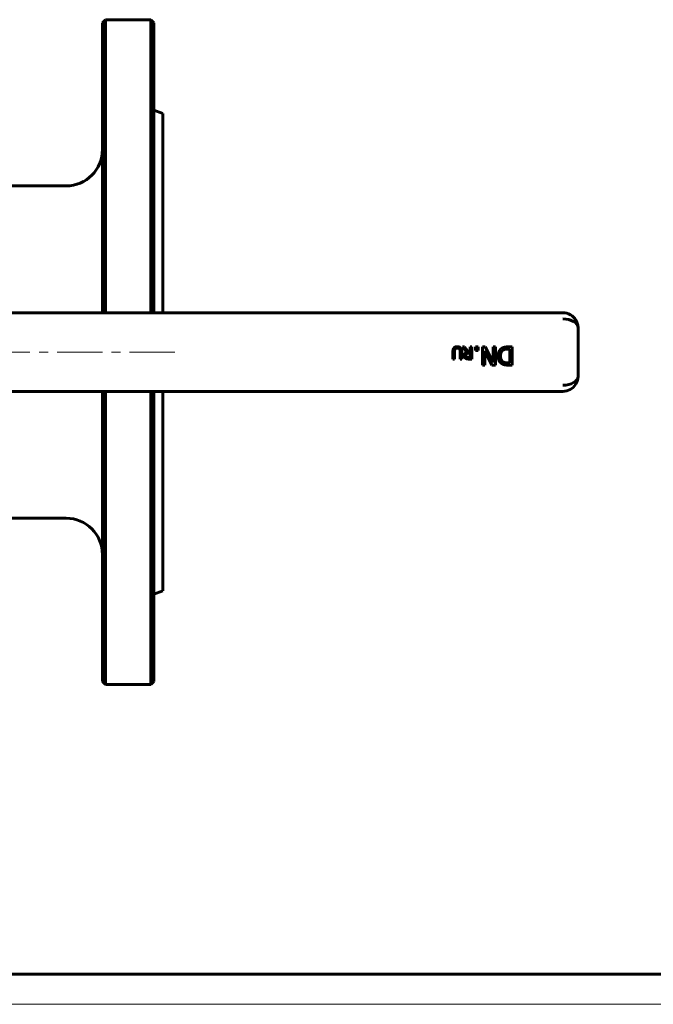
# Model space of a CAD drawing. Header units: millimetres. Extents: x 0 to 614, y 0 to 420.
# Tile 2 of 7: x 202 to 307, y 0 to 163. Entities that reach past the tile are written whole.
import ezdxf

# ---------------------------------------------------------------- set-up
doc = ezdxf.new("R2010")
doc.units = ezdxf.units.MM
for name, pattern in [('K5LT_AXLED', [12, 7.5, -1.5, 1.5, -1.5]), ('K5LT_BASIC', [0]), ('K5LT_THIN', [0])]:
    doc.linetypes.add(name, pattern=pattern)
doc.layers.add('Системный слой (1)', color=7, linetype='Continuous', true_color=0x6c6c6c)

# ---------------------------------------------------------------- blocks, each defined once
blk = doc.blocks.new('U54')
at = {"layer": 'Системный слой (1)', "color": 143, "linetype": 'K5LT_BASIC', "lineweight": 60, "true_color": 0x33acca}
for p, q in [((216.42, 114.43), (216.42, 162.93)), ((216.42, 52.93), (216.42, 101.43))]:
    blk.add_line(p, q, dxfattribs=at)
blk = doc.blocks.new('U55')
at = {"layer": 'Системный слой (1)', "color": 143, "linetype": 'K5LT_BASIC', "lineweight": 60, "true_color": 0x33acca}
for p, q in [((225.92, 147.43), (225.92, 114.43)), ((225.92, 101.43), (225.92, 68.43))]:
    blk.add_line(p, q, dxfattribs=at)
blk = doc.blocks.new('U56')
at = {"layer": 'Системный слой (1)', "color": 143, "linetype": 'K5LT_BASIC', "lineweight": 60, "true_color": 0x33acca}
for p, q in [((223.92, 162.93), (223.92, 114.43)), ((223.92, 101.43), (223.92, 52.93))]:
    blk.add_line(p, q, dxfattribs=at)
blk = doc.blocks.new('U57')
at = {"layer": 'Системный слой (1)', "color": 143, "linetype": 'K5LT_BASIC', "lineweight": 60, "true_color": 0x33acca}
for p, q in [((215.92, 162.43), (215.92, 114.43)), ((215.92, 101.43), (215.92, 53.43))]:
    blk.add_line(p, q, dxfattribs=at)
blk = doc.blocks.new('U58')
at = {"layer": 'Системный слой (1)', "color": 143, "linetype": 'K5LT_BASIC', "lineweight": 60, "true_color": 0x33acca}
for p, q in [((224.42, 114.43), (224.42, 162.43)), ((224.42, 53.43), (224.42, 101.43))]:
    blk.add_line(p, q, dxfattribs=at)
blk = doc.blocks.new('U65')
at = {"color": 143, "linetype": 'K5LT_BASIC', "lineweight": 60, "true_color": 0x33acca}
blk.add_line((589, 5), (20, 5), dxfattribs=at)
at = {"color": 7, "linetype": 'K5LT_THIN', "lineweight": 18, "true_color": 0xffffff}
blk.add_line((594, 0), (0, 0), dxfattribs=at)

msp = doc.modelspace()

# ---------------------------------------------------------------- linework, layer by layer
at = {"layer": 'Системный слой (1)', "color": 143, "linetype": 'K5LT_BASIC', "lineweight": 60, "true_color": 0x33acca}
for p, q in [((215.9224, 162.4319), (216.4224, 162.9319)), ((216.4224, 162.9319), (223.9224, 162.9319)), ((224.4224, 162.4319), (223.9224, 162.9319)), ((225.9224, 147.4319), (224.4224, 147.9778)), ((195.6224, 135.4319), (209.9224, 135.4319)), ((292.1742, 114.4319), (192.3224, 114.4319)), ((294.6742, 103.9319), (294.6742, 111.9319)), ((273.9613, 106.7813), (273.9613, 108.0293)), ((274.2271, 108.0358), (274.2271, 106.7813)), ((275.1428, 106.7813), (275.1428, 108.0293)), ((275.4086, 108.0293), (275.4086, 106.7813)), ((275.5431, 108.7813), (275.8883, 108.7813)), ((276.2546, 107.911), (275.5431, 108.7813)), ((275.8883, 108.7813), (276.5204, 107.9855)), ((276.5204, 107.9855), (276.8251, 107.9855)), ((276.8251, 107.7635), (276.5917, 107.7635)), ((276.8251, 108.7813), (277.0909, 108.7813)), ((276.8251, 107.9855), (276.8251, 108.7813)), ((276.8251, 107.0115), (276.8251, 107.7635)), ((277.0909, 108.7813), (277.0909, 106.7813)), ((277.6801, 108.7813), (278.1614, 108.7813)), ((277.6801, 108.2076), (277.6801, 108.7813)), ((278.1614, 108.2076), (277.6801, 108.2076)), ((278.1614, 108.7813), (278.1614, 108.2076)), ((278.847, 108.7813), (279.2943, 108.7813)), ((278.847, 105.7813), (278.847, 108.7813)), ((280.4272, 105.7813), (279.219, 108.1565)), ((279.219, 108.1565), (279.219, 105.7813)), ((279.2943, 108.7813), (280.6217, 106.1946)), ((280.6217, 106.1946), (280.6217, 108.7813)), ((280.6217, 108.7813), (280.9937, 108.7813)), ((280.9937, 108.7813), (280.9937, 105.7813)), ((283.3932, 108.4361), (283.0893, 108.4361)), ((283.1015, 108.7813), (283.7919, 108.7813)), ((283.3932, 106.1265), (283.3932, 108.4361)), ((283.7919, 108.7813), (283.7919, 105.7813)), ((274.2271, 106.7813), (273.9613, 106.7813)), ((275.4086, 106.7813), (275.1428, 106.7813)), ((276.5609, 107.0115), (276.8251, 107.0115)), ((277.0909, 106.7813), (276.5755, 106.7813)), ((283.0893, 106.1265), (283.3932, 106.1265)), ((279.219, 105.7813), (278.847, 105.7813)), ((280.9937, 105.7813), (280.4272, 105.7813)), ((283.7919, 105.7813), (283.1088, 105.7813)), ((192.3224, 101.4319), (292.1742, 101.4319)), ((195.6224, 80.4319), (209.9224, 80.4319)), ((225.9224, 68.4319), (224.4224, 67.8859)), ((215.9224, 53.4319), (216.4224, 52.9319)), ((216.4224, 52.9319), (223.9224, 52.9319)), ((224.4224, 53.4319), (223.9224, 52.9319))]:
    msp.add_line(p, q, dxfattribs=at)
at = {"layer": 'Системный слой (1)', "color": 30, "linetype": 'K5LT_AXLED', "lineweight": 18, "true_color": 0xff8000}
msp.add_line((227.9224, 107.9319), (190.4224, 107.9319), dxfattribs=at)
at = {"layer": 'Системный слой (1)', "color": 143, "linetype": 'K5LT_BASIC', "lineweight": 60, "true_color": 0x33acca}
for centre, radius, start, end in [((209.9224, 141.4319), 6, 270, 0), ((292.1742, 111.9319), 2.5, 30.688439, 90), ((292.1742, 103.9319), 2.5, 270, 327.033388), ((209.9224, 74.4319), 6, 0, 90)]:
    msp.add_arc(centre, radius, start, end, dxfattribs=at)
for centre, major_axis, start_param, end_param in [((292.1742, 111.9319), (-2.5, 0), 3.14159265, 4.71238898), ((292.1742, 103.9319), (2.5, 0), 4.71238898, 6.28318531)]:
    msp.add_ellipse(centre, major_axis=major_axis, ratio=0.6, start_param=start_param, end_param=end_param, dxfattribs=at)
for points, knots in [([(294.2707, 113.2919), (294.2791, 113.2789), (294.2873, 113.2659), (294.3132, 113.224), (294.3305, 113.1949), (294.3788, 113.1093), (294.4082, 113.0523), (294.4772, 112.9049), (294.5136, 112.8138), (294.5546, 112.6912), (294.5642, 112.6606), (294.5752, 112.6231), (294.5771, 112.6163), (294.5809, 112.6029), (294.5828, 112.5963), (294.5883, 112.5765), (294.5918, 112.5632), (294.602, 112.5236), (294.6084, 112.4972), (294.626, 112.4181), (294.6361, 112.3653), (294.659, 112.2192), (294.6682, 112.1258), (294.6735, 111.9992), (294.6742, 111.9655), (294.6742, 111.9319)], [0.14140866, 0.14140866, 0.14140866, 0.14140866, 0.84845196, 0.84845196, 2.40394722, 2.40394722, 5.37352908, 5.37352908, 9.97352908, 9.97352908, 11.49661268, 11.49661268, 11.83466801, 11.83466801, 12.16232152, 12.16232152, 12.81762855, 12.81762855, 14.12304166, 14.12304166, 16.72346602, 16.72346602, 21.32346602, 21.32346602, 23, 23, 23, 23]), ([(294.323, 113.2071), (294.3298, 113.1957), (294.3364, 113.1842), (294.3579, 113.1465), (294.3722, 113.1202), (294.4138, 113.0406), (294.4396, 112.9866), (294.4704, 112.9162), (294.4772, 112.9001), (294.492, 112.8643), (294.4998, 112.8445), (294.5143, 112.8067), (294.521, 112.7886), (294.5333, 112.7541), (294.539, 112.7376), (294.5496, 112.7061), (294.5545, 112.691), (294.5639, 112.6609), (294.5685, 112.6458), (294.5739, 112.6273), (294.5749, 112.6238), (294.5769, 112.6171), (294.5778, 112.6138), (294.5806, 112.6041), (294.5824, 112.5975), (294.5878, 112.5781), (294.5912, 112.5652), (294.6012, 112.5265), (294.6075, 112.5008), (294.6248, 112.424), (294.6347, 112.3728), (294.6569, 112.2344), (294.6662, 112.1472), (294.6731, 112.0175), (294.6742, 111.9746), (294.6742, 111.9319)], [0.15751497, 0.15751497, 0.15751497, 0.15751497, 0.78757485, 0.78757485, 2.20520959, 2.20520959, 5.04047906, 5.04047906, 5.87799911, 5.87799911, 6.89968857, 6.89968857, 7.82849718, 7.82849718, 8.67286864, 8.67286864, 9.44047906, 9.44047906, 10.20808948, 10.20808948, 10.3840599, 10.3840599, 10.54936539, 10.54936539, 10.87997637, 10.87997637, 11.53586584, 11.53586584, 12.83697981, 12.83697981, 15.41787784, 15.41787784, 19.81787784, 19.81787784, 22, 22, 22, 22]), ([(294.2708, 102.572), (294.2792, 102.585), (294.2874, 102.5981), (294.3134, 102.64), (294.3307, 102.6692), (294.379, 102.7549), (294.4085, 102.812), (294.4775, 102.9595), (294.5138, 103.0507), (294.5547, 103.173), (294.5643, 103.2034), (294.5752, 103.2406), (294.5771, 103.2474), (294.5809, 103.2608), (294.5828, 103.2674), (294.5883, 103.2873), (294.5918, 103.3005), (294.602, 103.3401), (294.6084, 103.3665), (294.626, 103.4456), (294.6361, 103.4984), (294.659, 103.6445), (294.6682, 103.7379), (294.6735, 103.8645), (294.6742, 103.8982), (294.6742, 103.9319)], [0.14166223, 0.14166223, 0.14166223, 0.14166223, 0.84997335, 0.84997335, 2.40825783, 2.40825783, 5.38316456, 5.38316456, 9.98316456, 9.98316456, 11.49506912, 11.49506912, 11.8331707, 11.8331707, 12.16086903, 12.16086903, 12.8162657, 12.8162657, 14.1218574, 14.1218574, 16.72263751, 16.72263751, 21.32263751, 21.32263751, 23, 23, 23, 23])]:
    msp.add_open_spline(points, degree=3, knots=knots, dxfattribs=at)
for points in [[(273.9613, 108.0293), (273.9613, 108.2384), (274.0456, 108.5366), (274.1525, 108.6387)], [(274.1525, 108.6387), (274.2481, 108.7327), (274.501, 108.8235), (274.6857, 108.8235)], [(274.313, 108.4329), (274.2627, 108.3567), (274.2271, 108.1703), (274.2271, 108.0358)], [(274.6857, 108.5966), (274.5609, 108.5966), (274.3665, 108.5139), (274.313, 108.4329)], [(274.6857, 108.8235), (274.8624, 108.8235), (275.125, 108.7311), (275.2174, 108.6387)], [(275.0569, 108.4329), (275.0034, 108.5139), (274.8186, 108.5966), (274.6857, 108.5966)], [(275.1428, 108.0293), (275.1428, 108.1687), (275.1071, 108.3567), (275.0569, 108.4329)], [(275.2174, 108.6387), (275.3227, 108.535), (275.4086, 108.2432), (275.4086, 108.0293)], [(275.8397, 107.3243), (275.8397, 107.5431), (276.0634, 107.8397), (276.2546, 107.911)], [(276.2303, 107.6598), (276.172, 107.6047), (276.1169, 107.4491), (276.1169, 107.3453)], [(276.5917, 107.7635), (276.4767, 107.7635), (276.2935, 107.723), (276.2303, 107.6598)], [(281.4264, 107.2838), (281.4264, 107.6946), (281.7595, 108.3559), (282.0391, 108.5406)], [(282.2603, 108.2367), (282.0512, 108.0957), (281.8421, 107.629), (281.8421, 107.2789)], [(282.0391, 108.5406), (282.2676, 108.6841), (282.7368, 108.7813), (283.1015, 108.7813)], [(283.0893, 108.4361), (282.8243, 108.4361), (282.4232, 108.351), (282.2603, 108.2367)], [(276.0666, 106.8867), (275.9613, 106.9547), (275.8397, 107.1671), (275.8397, 107.3243)], [(276.5755, 106.7813), (276.4037, 106.7813), (276.172, 106.8186), (276.0666, 106.8867)], [(276.1169, 107.3453), (276.1169, 107.2578), (276.1785, 107.1233), (276.2433, 107.0795)], [(276.2433, 107.0795), (276.3, 107.0423), (276.4507, 107.0115), (276.5609, 107.0115)], [(282.0342, 106.0196), (281.7449, 106.2116), (281.4264, 106.8461), (281.4264, 107.2838)], [(281.8421, 107.2789), (281.8421, 106.9337), (282.0707, 106.445), (282.2968, 106.3064)], [(283.1088, 105.7813), (282.6857, 105.7813), (282.2044, 105.9077), (282.0342, 106.0196)], [(282.2968, 106.3064), (282.4572, 106.2116), (282.8195, 106.1265), (283.0893, 106.1265)]]:
    msp.add_open_spline(points, degree=2, dxfattribs=at)

# ---------------------------------------------------------------- block references
msp.add_blockref('U65', (0, 0))
at = {"layer": 'Системный слой (1)'}
for name in ['U54', 'U56', 'U57', 'U58', 'U55']:
    msp.add_blockref(name, (0, 0), dxfattribs=at)

doc.saveas('drawing.dxf')
